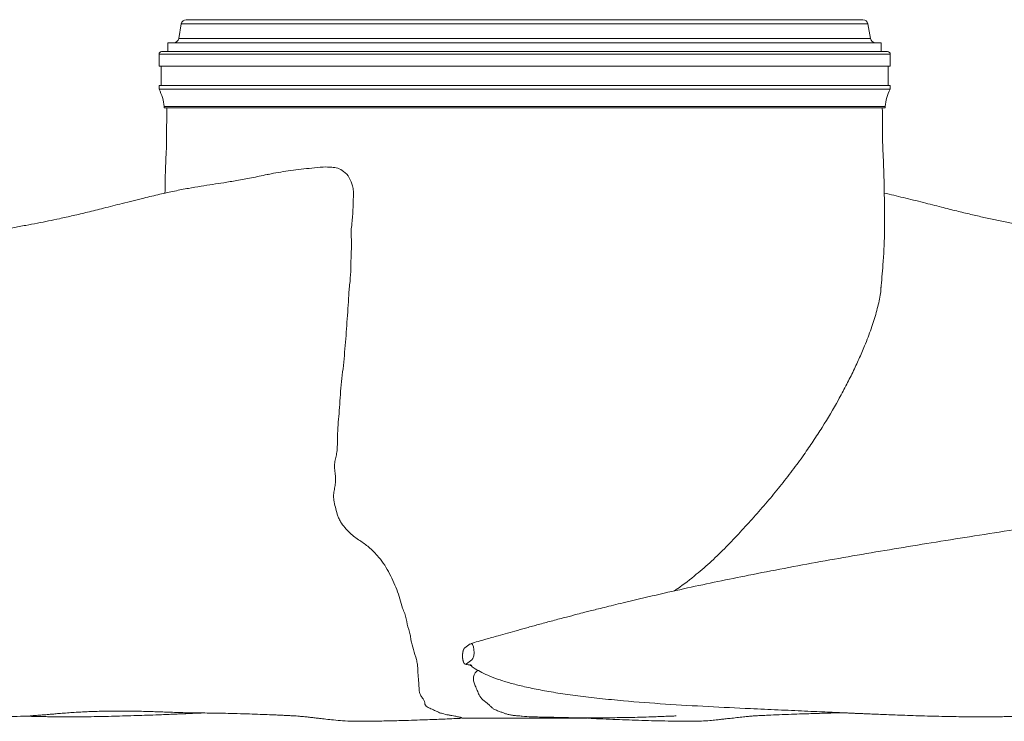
# Model space of a CAD drawing. Header units: millimetres. Extents: x 44 to 166, y 112 to 223.
# Tile 2 of 5: x 85 to 124, y 112 to 140. Entities that reach past the tile are written whole.
import ezdxf

# ---------------------------------------------------------------- set-up
doc = ezdxf.new("R2010")
doc.units = ezdxf.units.MM

msp = doc.modelspace()

# ---------------------------------------------------------------- linework, layer by layer
at = {"color": 7, "linetype": 'Continuous', "lineweight": 15}
for p, q in [((91.449, 139.619), (91.348, 139.049)), ((118.11, 139.784), (91.646, 139.784)), ((118.407, 139.049), (118.307, 139.619)), ((90.928, 138.884), (90.928, 138.534)), ((118.828, 138.884), (90.928, 138.884)), ((118.828, 138.534), (118.828, 138.884)), ((90.578, 138.434), (90.578, 137.964)), ((119.078, 138.534), (90.678, 138.534)), ((119.178, 137.964), (119.178, 138.434)), ((119.178, 137.964), (90.578, 137.964)), ((90.658, 137.964), (90.658, 137.214)), ((119.098, 137.214), (119.098, 137.964)), ((90.578, 137.214), (90.578, 137.064)), ((119.178, 137.214), (90.578, 137.214)), ((119.178, 137.064), (119.178, 137.214)), ((119.178, 137.064), (90.578, 137.064)), ((90.778, 136.384), (90.778, 136.334)), ((118.978, 136.384), (90.778, 136.384)), ((118.978, 136.334), (90.778, 136.334)), ((118.978, 136.334), (118.978, 136.384)), ((102.537, 115.203), (102.752, 115.362)), ((102.814, 114.736), (102.599, 114.577))]:
    msp.add_line(p, q, dxfattribs=at)
at = {"color": 8, "linetype": 'Continuous', "lineweight": 15}
for p, q in [((118.307, 139.619), (91.449, 139.619)), ((118.407, 139.049), (91.348, 139.049)), ((119.178, 138.434), (90.578, 138.434))]:
    msp.add_line(p, q, dxfattribs=at)
at = {"color": 7, "linetype": 'Continuous', "lineweight": 15, "flags": 128}
msp.add_lwpolyline([(102.772, 115.366), (102.798, 115.37), (102.842, 115.33), (102.877, 115.247), (102.898, 115.134), (102.901, 115.008), (102.886, 114.888), (102.855, 114.792), (102.814, 114.736), (102.814, 114.736)], dxfattribs=at)
at = {"color": 7, "linetype": 'Continuous', "lineweight": 15}
for centre, radius, start, end in [((91.646, 139.584), 0.2, 90, 170), ((118.11, 139.584), 0.2, 10, 90), ((91.151, 139.084), 0.2, 270, 350), ((118.604, 139.084), 0.2, 190, 270), ((90.678, 138.434), 0.1, 90, 180), ((119.078, 138.434), 0.1, 0, 90), ((88.985, 136.226), 1.8, 5.0344, 27.7447), ((120.771, 136.226), 1.8, 152.2553, 174.9656)]:
    msp.add_arc(centre, radius, start, end, dxfattribs=at)
for points, knots in [([(90.887, 136.334), (90.886, 136.279), (90.885, 136.089), (90.877, 135.767), (90.876, 135.371), (90.875, 135.017), (90.871, 134.721), (90.851, 134.48), (90.843, 134.254), (90.836, 134.028), (90.82, 133.609), (90.815, 133.265), (90.812, 132.997)], [0, 0, 0, 0, 0.049879, 0.170785, 0.288903, 0.406167, 0.488304, 0.555483, 0.623342, 0.690924, 0.758905, 1, 1, 1, 1]), ([(118.814, 129.261), (118.842, 129.57), (118.904, 130.283), (118.97, 131.414), (118.953, 132.422), (118.942, 133.213), (118.929, 133.757), (118.915, 134.282), (118.887, 134.696), (118.88, 135.023), (118.879, 135.263), (118.88, 135.505), (118.878, 135.749), (118.873, 135.995), (118.87, 136.19), (118.869, 136.303), (118.868, 136.334)], [0, 0, 0, 0, 0.131335, 0.30348, 0.47963, 0.558698, 0.638697, 0.710152, 0.781026, 0.814813, 0.848696, 0.882612, 0.917131, 0.952246, 0.986809, 1, 1, 1, 1]), ([(94.863, 133.729), (94.929, 133.745), (95.231, 133.815), (95.83, 133.888), (96.519, 133.98), (97.033, 134.027), (97.338, 134.013), (97.578, 133.983), (97.822, 133.85), (98.033, 133.612), (98.149, 133.329), (98.185, 133.074), (98.179, 132.756), (98.169, 132.33), (98.14, 131.886), (98.084, 131.533), (98.1, 131.264), (98.111, 130.996), (98.093, 130.641), (98.082, 130.196), (98.071, 129.665), (97.998, 129.139), (97.985, 128.609), (97.934, 128.084), (97.909, 127.553), (97.853, 127.032), (97.814, 126.338), (97.684, 125.499), (97.65, 124.669), (97.588, 124.039), (97.56, 123.59), (97.558, 123.216), (97.544, 122.918), (97.509, 122.704), (97.454, 122.501), (97.434, 122.283), (97.463, 122.052), (97.493, 121.822), (97.472, 121.605), (97.436, 121.402), (97.401, 121.199), (97.41, 120.966), (97.476, 120.709), (97.534, 120.478), (97.598, 120.285), (97.695, 120.103), (97.847, 119.903), (98.035, 119.701), (98.233, 119.535), (98.484, 119.367), (98.734, 119.199), (98.957, 118.993), (99.145, 118.782), (99.364, 118.523), (99.554, 118.186), (99.73, 117.838), (99.883, 117.481), (100.005, 117.118), (100.074, 116.805), (100.197, 116.548), (100.255, 116.265), (100.323, 115.99), (100.406, 115.716), (100.437, 115.455), (100.529, 115.125), (100.633, 114.808), (100.692, 114.563), (100.7, 114.334), (100.709, 114.068), (100.751, 113.766), (100.748, 113.552), (100.782, 113.391), (100.861, 113.269), (100.952, 113.15), (100.976, 113.048), (100.972, 112.973), (101.056, 112.891), (101.238, 112.814), (101.387, 112.744), (101.507, 112.679), (101.68, 112.624), (101.854, 112.583), (102.033, 112.556), (102.148, 112.536), (102.22, 112.516), (102.283, 112.501), (102.335, 112.491), (102.379, 112.484), (102.374, 112.48), (102.405, 112.473), (102.415, 112.463), (102.343, 112.456), (102.361, 112.447), (102.401, 112.448), (102.388, 112.448), (102.387, 112.448)], [0, 0, 0, 0, 0.008748, 0.040375, 0.072184, 0.088589, 0.096904, 0.105308, 0.114228, 0.125078, 0.135792, 0.142046, 0.148471, 0.164592, 0.180748, 0.18881, 0.196959, 0.205066, 0.213215, 0.229337, 0.245481, 0.261711, 0.277936, 0.294291, 0.310651, 0.327018, 0.343394, 0.375644, 0.407959, 0.422502, 0.437046, 0.451593, 0.45888, 0.466228, 0.473498, 0.48082, 0.488415, 0.496011, 0.503314, 0.510717, 0.517982, 0.525376, 0.534344, 0.543366, 0.548352, 0.553482, 0.562142, 0.571055, 0.578424, 0.585887, 0.599356, 0.606329, 0.613422, 0.625015, 0.636963, 0.649428, 0.661998, 0.674875, 0.687854, 0.695639, 0.703503, 0.719312, 0.727308, 0.735404, 0.751529, 0.768624, 0.777211, 0.785928, 0.803651, 0.821436, 0.839232, 0.84813, 0.857214, 0.8661, 0.875159, 0.885444, 0.891762, 0.898653, 0.907901, 0.914798, 0.921847, 0.931158, 0.935765, 0.940484, 0.944762, 0.949017, 0.951927, 0.952893, 0.95464, 0.958049, 0.961463, 0.975092, 0.988888, 0.999295, 1, 1, 1, 1]), ([(94.862, 133.735), (94.844, 133.731), (94.623, 133.686), (94.208, 133.596), (93.642, 133.49), (93.135, 133.409), (92.67, 133.338), (92.21, 133.267), (91.714, 133.184), (91.174, 133.078), (90.593, 132.951), (89.91, 132.788), (89.178, 132.604), (88.442, 132.416), (87.803, 132.255), (87.228, 132.118), (86.72, 132.004), (86.254, 131.905), (85.816, 131.819), (85.349, 131.732), (84.828, 131.638), (84.211, 131.525), (83.474, 131.389), (82.609, 131.23), (81.652, 131.054), (80.45, 130.833), (79.053, 130.579), (77.555, 130.308), (76.163, 130.059), (74.889, 129.833), (73.688, 129.622), (72.566, 129.428), (71.537, 129.251), (70.615, 129.095), (69.802, 128.959), (69.083, 128.839), (68.524, 128.747), (68.101, 128.678), (67.796, 128.628), (67.487, 128.578), (67.143, 128.523), (66.736, 128.458), (66.269, 128.384), (65.797, 128.31), (65.362, 128.243), (64.997, 128.189), (64.694, 128.144), (64.443, 128.108), (64.212, 128.075), (63.947, 128.037), (63.621, 127.992), (63.235, 127.941), (62.813, 127.886), (62.411, 127.835), (62.06, 127.793), (61.784, 127.76), (61.546, 127.733), (61.326, 127.708), (61.123, 127.686), (60.927, 127.665), (60.749, 127.647), (60.583, 127.63), (60.421, 127.614), (60.004, 127.574), (59.382, 127.52), (58.601, 127.462), (57.923, 127.421), (57.185, 127.384), (56.45, 127.354), (55.744, 127.333), (55.025, 127.317), (54.294, 127.305), (53.651, 127.296), (53.12, 127.289), (52.708, 127.283), (52.313, 127.275), (51.996, 127.268), (51.753, 127.261), (51.58, 127.255), (51.421, 127.25), (51.276, 127.244), (51.135, 127.238), (50.939, 127.23), (50.684, 127.217), (50.403, 127.201), (50.145, 127.185), (49.908, 127.167), (49.671, 127.148), (49.436, 127.126), (49.202, 127.102), (48.974, 127.075), (48.745, 127.046), (48.517, 127.013), (48.298, 126.98), (48.053, 126.936), (47.792, 126.88), (47.518, 126.817), (47.252, 126.746), (47.01, 126.673), (46.778, 126.593), (46.532, 126.499), (46.262, 126.382), (45.974, 126.238), (45.703, 126.085), (45.447, 125.91), (45.208, 125.719), (44.954, 125.479), (44.703, 125.183), (44.496, 124.859), (44.318, 124.525), (44.138, 124.172), (44.101, 123.8), (44.035, 123.447), (44.028, 123.128), (44.071, 122.846), (44.147, 122.623), (44.235, 122.424), (44.33, 122.252), (44.42, 122.107), (44.503, 121.978), (44.586, 121.864), (44.664, 121.762), (44.741, 121.668), (44.822, 121.575), (44.914, 121.479), (45.019, 121.373), (45.135, 121.261), (45.259, 121.153), (45.379, 121.051), (45.485, 120.968), (45.575, 120.897), (45.654, 120.837), (45.734, 120.778), (45.83, 120.713), (45.945, 120.638), (46.078, 120.556), (46.222, 120.468), (46.364, 120.386), (46.492, 120.315), (46.598, 120.257), (46.695, 120.207), (46.794, 120.156), (46.898, 120.105), (47.01, 120.051), (47.136, 119.993), (47.287, 119.925), (47.464, 119.849), (47.648, 119.773), (47.82, 119.705), (48.003, 119.635), (48.209, 119.561), (48.446, 119.479), (48.701, 119.397), (48.987, 119.31), (49.262, 119.231), (49.525, 119.16), (49.753, 119.101), (49.979, 119.044), (50.191, 118.991), (50.404, 118.94), (50.589, 118.896), (50.732, 118.862), (50.862, 118.832), (51.02, 118.797), (51.206, 118.756), (51.405, 118.714), (51.613, 118.671), (51.817, 118.629), (52.022, 118.589), (52.231, 118.548), (52.461, 118.504), (52.693, 118.461), (52.908, 118.422), (53.097, 118.388), (53.261, 118.359), (53.435, 118.329), (53.61, 118.299), (53.821, 118.263), (54.06, 118.223), (54.31, 118.182), (54.549, 118.143), (54.769, 118.108), (55.058, 118.062), (55.425, 118.006), (55.878, 117.937), (56.346, 117.869), (56.845, 117.797), (57.375, 117.724), (57.908, 117.651), (58.416, 117.584), (58.9, 117.521), (59.387, 117.459), (59.902, 117.395), (60.462, 117.326), (60.992, 117.263), (61.464, 117.208), (61.85, 117.163), (62.205, 117.123), (62.528, 117.086), (62.828, 117.053), (63.134, 117.019), (63.493, 116.98), (63.928, 116.933), (64.259, 116.898), (64.444, 116.879), (64.456, 116.877)], [0, 0, 0, 0, 0.0004207, 0.005078, 0.0094516, 0.0132787, 0.0165403, 0.0199339, 0.0236308, 0.0277382, 0.0321883, 0.0368758, 0.0433701, 0.0490201, 0.0538303, 0.0581093, 0.0622513, 0.0655152, 0.0688438, 0.0723927, 0.0763679, 0.0810499, 0.0869566, 0.0939008, 0.1017959, 0.1101167, 0.1232801, 0.1363107, 0.1476502, 0.1585801, 0.1689974, 0.1788156, 0.1880563, 0.1963231, 0.2035982, 0.2101694, 0.2160895, 0.2191372, 0.2220004, 0.2247012, 0.2278891, 0.2318706, 0.2365157, 0.2416448, 0.2459964, 0.2497488, 0.2529058, 0.2554966, 0.2577337, 0.2604128, 0.26423, 0.2686373, 0.2735277, 0.2788617, 0.2828573, 0.2863048, 0.2892884, 0.2922368, 0.2953104, 0.2979553, 0.3006439, 0.3030622, 0.3052882, 0.3078617, 0.3218018, 0.3348279, 0.34642, 0.3592135, 0.3716126, 0.3847241, 0.3983238, 0.4123674, 0.4268403, 0.4349689, 0.4427262, 0.4501061, 0.4569062, 0.4602157, 0.4633526, 0.466296, 0.4690467, 0.4716124, 0.4745868, 0.4806858, 0.4870618, 0.4920896, 0.4969742, 0.5022257, 0.5076851, 0.5128787, 0.5175179, 0.5221268, 0.5271328, 0.5325966, 0.5374763, 0.5429262, 0.5488098, 0.5541842, 0.5589627, 0.5630969, 0.5673308, 0.5718919, 0.5767656, 0.5814263, 0.5856682, 0.5906821, 0.595634, 0.6007968, 0.6063171, 0.6121789, 0.6180491, 0.623482, 0.6283488, 0.6327026, 0.6356376, 0.6387106, 0.6422653, 0.6463276, 0.649953, 0.6535016, 0.6567858, 0.659807, 0.6625656, 0.6654729, 0.6689187, 0.6725462, 0.6766205, 0.6809464, 0.6847956, 0.6881017, 0.6908712, 0.6931181, 0.6954968, 0.6983813, 0.7017681, 0.7056533, 0.7096936, 0.7138126, 0.7172216, 0.7199293, 0.722393, 0.7249972, 0.7276975, 0.7304932, 0.7334648, 0.7371358, 0.7415045, 0.7459548, 0.7500107, 0.7537987, 0.7593814, 0.7652075, 0.7713625, 0.7780025, 0.7851023, 0.7900514, 0.7942464, 0.7977497, 0.8010252, 0.8041777, 0.8071495, 0.8093197, 0.8116947, 0.8146623, 0.8182251, 0.8220855, 0.8256781, 0.8296162, 0.8331587, 0.836831, 0.8409083, 0.845392, 0.8489467, 0.8519256, 0.8543091, 0.8562003, 0.8584729, 0.861532, 0.8652528, 0.8690426, 0.8725508, 0.8757771, 0.8787225, 0.8853603, 0.891986, 0.8984309, 0.9055465, 0.9132326, 0.9206478, 0.9273524, 0.9336209, 0.9397045, 0.9462086, 0.9531514, 0.9605213, 0.9655113, 0.9700994, 0.9742817, 0.9780624, 0.9814459, 0.9847748, 0.9886898, 0.9938567, 0.9996169, 1, 1, 1, 1]), ([(138.641, 116.255), (138.641, 116.255), (138.641, 116.255), (138.673, 116.258), (138.709, 116.261), (138.759, 116.265), (138.819, 116.27), (138.89, 116.276), (139.007, 116.285), (139.182, 116.3), (139.406, 116.319), (139.649, 116.34), (139.968, 116.367), (140.342, 116.4), (140.764, 116.437), (141.221, 116.479), (141.776, 116.53), (142.377, 116.586), (142.94, 116.64), (143.425, 116.687), (143.877, 116.732), (144.331, 116.777), (144.794, 116.825), (145.23, 116.87), (145.628, 116.912), (145.977, 116.949), (146.307, 116.985), (146.649, 117.022), (147.02, 117.063), (147.417, 117.107), (148.08, 117.183), (148.997, 117.29), (149.978, 117.41), (150.782, 117.511), (151.407, 117.593), (151.996, 117.671), (152.54, 117.746), (153.034, 117.815), (153.466, 117.877), (153.875, 117.937), (154.287, 117.999), (154.717, 118.065), (155.148, 118.134), (155.549, 118.199), (155.93, 118.262), (156.307, 118.327), (156.674, 118.391), (157.044, 118.458), (157.396, 118.523), (157.742, 118.59), (158.077, 118.657), (158.417, 118.728), (158.769, 118.804), (159.163, 118.894), (159.582, 118.995), (160.12, 119.13), (160.483, 119.228), (160.806, 119.321), (161.075, 119.403), (161.327, 119.485), (161.573, 119.57), (161.824, 119.662), (162.086, 119.764), (162.373, 119.883), (162.674, 120.016), (162.93, 120.139), (163.138, 120.247), (163.285, 120.326), (163.412, 120.397), (163.535, 120.469), (163.652, 120.54), (163.778, 120.618), (163.902, 120.697), (164.053, 120.798), (164.224, 120.931), (164.426, 121.091), (164.602, 121.244), (164.768, 121.403), (164.962, 121.601), (165.133, 121.81), (165.283, 122.023), (165.407, 122.22), (165.533, 122.452), (165.631, 122.68), (165.71, 122.968), (165.73, 123.315), (165.684, 123.662), (165.634, 123.933), (165.604, 124.201), (165.452, 124.502), (165.28, 124.821), (165.088, 125.132), (164.867, 125.401), (164.668, 125.612), (164.45, 125.796), (164.248, 125.954), (164.061, 126.077), (163.882, 126.181), (163.699, 126.28), (163.48, 126.387), (163.234, 126.495), (162.976, 126.594), (162.746, 126.673), (162.546, 126.733), (162.369, 126.782), (162.188, 126.828), (161.988, 126.875), (161.746, 126.927), (161.469, 126.979), (161.176, 127.022), (160.9, 127.061), (160.637, 127.093), (160.397, 127.119), (160.167, 127.141), (159.945, 127.16), (159.707, 127.178), (159.454, 127.195), (159.228, 127.209), (159.047, 127.218), (158.92, 127.225), (158.796, 127.231), (158.653, 127.237), (158.479, 127.244), (158.251, 127.253), (157.991, 127.261), (157.728, 127.268), (157.498, 127.274), (157.243, 127.279), (156.938, 127.285), (156.548, 127.29), (156.104, 127.296), (155.61, 127.303), (155.105, 127.311), (154.654, 127.319), (154.277, 127.327), (153.962, 127.335), (153.649, 127.344), (153.366, 127.353), (153.108, 127.362), (152.871, 127.372), (152.607, 127.383), (152.314, 127.397), (152.03, 127.411), (151.788, 127.425), (151.597, 127.436), (151.414, 127.447), (151.221, 127.459), (151.017, 127.473), (150.811, 127.488), (150.609, 127.503), (150.409, 127.519), (150.204, 127.535), (149.992, 127.553), (149.778, 127.572), (149.549, 127.593), (149.211, 127.626), (148.78, 127.67), (148.299, 127.722), (147.826, 127.777), (147.311, 127.839), (146.756, 127.91), (146.239, 127.978), (145.798, 128.039), (145.458, 128.087), (145.18, 128.127), (144.936, 128.163), (144.69, 128.199), (144.392, 128.244), (144.03, 128.299), (143.586, 128.368), (143.069, 128.45), (142.467, 128.546), (141.772, 128.659), (140.93, 128.797), (139.933, 128.962), (138.779, 129.156), (137.533, 129.368), (136.107, 129.615), (134.528, 129.892), (132.814, 130.197), (131.108, 130.505), (129.683, 130.764), (128.551, 130.972), (127.717, 131.125), (126.931, 131.269), (126.214, 131.402), (125.578, 131.519), (124.983, 131.628), (124.42, 131.729), (123.871, 131.832), (123.354, 131.935), (122.843, 132.046), (122.317, 132.167), (121.762, 132.302), (121.145, 132.459), (120.451, 132.636), (119.707, 132.823), (119.194, 132.94), (118.945, 132.998)], [0, 0, 0, 0, 0.000913, 0.001384, 0.001798, 0.002196, 0.002623, 0.003119, 0.003708, 0.005221, 0.007231, 0.009448, 0.011588, 0.015628, 0.019345, 0.023201, 0.027573, 0.032912, 0.037348, 0.041348, 0.04578, 0.050512, 0.055347, 0.060257, 0.064524, 0.068286, 0.071741, 0.075525, 0.079688, 0.084234, 0.088975, 0.10238, 0.116222, 0.124331, 0.132264, 0.140011, 0.147348, 0.154049, 0.160126, 0.165317, 0.171136, 0.177354, 0.183595, 0.189721, 0.195011, 0.199735, 0.204732, 0.210327, 0.216442, 0.222622, 0.228571, 0.234226, 0.240886, 0.247467, 0.254769, 0.261795, 0.269299, 0.276334, 0.282739, 0.288988, 0.294394, 0.300287, 0.30658, 0.312836, 0.319728, 0.327567, 0.331857, 0.335599, 0.338789, 0.341561, 0.3447, 0.348336, 0.352448, 0.356526, 0.36225, 0.36757, 0.372986, 0.378611, 0.385168, 0.392839, 0.397819, 0.402082, 0.405682, 0.409017, 0.412211, 0.418065, 0.423331, 0.427609, 0.432004, 0.436685, 0.44173, 0.447175, 0.450948, 0.455271, 0.459364, 0.46297, 0.466086, 0.468892, 0.471945, 0.475288, 0.47986, 0.484181, 0.487973, 0.49134, 0.494412, 0.498057, 0.502281, 0.506991, 0.513633, 0.519977, 0.525772, 0.531082, 0.536538, 0.541087, 0.545822, 0.550814, 0.556081, 0.561487, 0.564455, 0.566812, 0.569008, 0.57173, 0.57499, 0.578791, 0.58434, 0.588986, 0.59273, 0.596306, 0.602486, 0.609343, 0.617906, 0.627336, 0.636993, 0.645738, 0.651915, 0.657573, 0.663193, 0.668825, 0.672496, 0.67649, 0.680936, 0.685849, 0.691041, 0.694675, 0.697839, 0.700956, 0.704277, 0.707741, 0.711298, 0.714433, 0.717457, 0.720679, 0.723949, 0.727174, 0.730468, 0.734354, 0.742029, 0.74863, 0.753945, 0.760215, 0.766702, 0.772925, 0.777345, 0.781002, 0.783741, 0.786013, 0.788479, 0.791157, 0.794894, 0.799114, 0.803984, 0.809571, 0.815971, 0.823128, 0.83243, 0.842616, 0.853508, 0.864711, 0.879016, 0.893211, 0.907137, 0.920617, 0.927435, 0.934038, 0.940252, 0.945816, 0.950686, 0.954901, 0.959455, 0.963471, 0.967262, 0.971037, 0.974872, 0.978982, 0.983425, 0.988655, 0.994477, 1, 1, 1, 1]), ([(110.72, 117.428), (110.765, 117.457), (111.07, 117.658), (111.563, 118.048), (112.199, 118.594), (112.765, 119.15), (113.311, 119.729), (113.846, 120.323), (114.37, 120.913), (114.871, 121.525), (115.35, 122.14), (115.786, 122.731), (116.166, 123.297), (116.639, 124.01), (117.06, 124.73), (117.442, 125.454), (117.718, 125.989), (117.957, 126.508), (118.208, 127.087), (118.443, 127.701), (118.643, 128.342), (118.759, 128.832), (118.811, 129.154), (118.817, 129.277), (118.818, 129.31)], [0, 0, 0, 0, 0.009341, 0.063322, 0.109431, 0.155683, 0.202191, 0.248745, 0.29621, 0.343768, 0.391666, 0.43967, 0.481098, 0.522574, 0.605986, 0.648593, 0.691303, 0.734406, 0.777599, 0.836858, 0.8966, 0.957857, 0.988719, 1, 1, 1, 1]), ([(155.258, 125.339), (155.258, 125.339), (155.258, 125.339), (155.233, 125.333), (155.19, 125.322), (155.134, 125.309), (155.075, 125.294), (155.014, 125.28), (154.953, 125.265), (154.867, 125.245), (154.762, 125.221), (154.628, 125.191), (154.488, 125.16), (154.349, 125.129), (154.202, 125.098), (154.095, 125.075), (154.106, 125.077), (154.04, 125.064), (153.873, 125.03), (153.688, 124.993), (153.472, 124.951), (153.233, 124.905), (152.98, 124.856), (152.723, 124.807), (152.42, 124.751), (152.057, 124.684), (151.633, 124.606), (151.189, 124.526), (150.713, 124.441), (150.203, 124.351), (149.729, 124.268), (149.303, 124.194), (148.947, 124.132), (148.598, 124.072), (148.249, 124.012), (147.914, 123.954), (147.596, 123.9), (147.304, 123.85), (146.993, 123.797), (146.634, 123.735), (146.22, 123.664), (145.698, 123.575), (145.076, 123.469), (144.375, 123.348), (143.67, 123.227), (142.866, 123.088), (141.962, 122.931), (140.955, 122.754), (139.929, 122.571), (138.855, 122.378), (137.706, 122.171), (136.477, 121.949), (135.162, 121.711), (133.807, 121.467), (132.415, 121.219), (130.999, 120.971), (129.544, 120.721), (128.086, 120.476), (126.65, 120.241), (125.238, 120.017), (123.791, 119.79), (122.316, 119.558), (120.816, 119.319), (119.354, 119.081), (117.908, 118.836), (116.474, 118.583), (115.053, 118.321), (113.711, 118.061), (112.448, 117.804), (111.245, 117.548), (110.008, 117.271), (109.038, 117.042), (108.361, 116.878), (108.016, 116.792), (107.712, 116.716), (107.457, 116.652), (107.203, 116.587), (106.893, 116.507), (106.475, 116.398), (105.99, 116.27), (105.49, 116.135), (105.028, 116.008), (104.607, 115.892), (104.215, 115.782), (103.803, 115.666), (103.322, 115.529), (102.965, 115.427), (102.768, 115.371)], [0, 0, 0, 0, 0.003285, 0.008713, 0.014967, 0.021374, 0.027152, 0.0323, 0.036817, 0.040832, 0.048648, 0.057277, 0.066606, 0.074679, 0.082315, 0.089782, 0.097373, 0.104565, 0.111408, 0.119323, 0.128097, 0.137674, 0.147153, 0.156221, 0.164874, 0.177777, 0.190701, 0.203796, 0.217166, 0.231326, 0.246316, 0.255527, 0.265002, 0.274034, 0.282164, 0.291222, 0.298854, 0.305318, 0.312348, 0.320673, 0.329961, 0.340188, 0.355069, 0.369886, 0.384398, 0.398612, 0.418646, 0.438037, 0.457133, 0.477071, 0.498023, 0.520015, 0.54304, 0.567153, 0.589748, 0.61326, 0.637187, 0.66042, 0.682957, 0.704815, 0.725948, 0.748977, 0.770866, 0.791637, 0.811658, 0.830966, 0.849566, 0.86752, 0.882723, 0.897491, 0.912538, 0.928199, 0.932694, 0.936984, 0.940634, 0.943642, 0.946175, 0.949764, 0.95477, 0.961163, 0.967206, 0.972763, 0.977839, 0.982438, 0.986948, 0.992816, 1, 1, 1, 1]), ([(102.599, 114.577), (102.598, 114.576), (102.596, 114.574), (102.592, 114.572), (102.589, 114.571), (102.587, 114.57), (102.585, 114.569), (102.583, 114.568), (102.582, 114.568), (102.58, 114.567), (102.577, 114.566), (102.574, 114.566), (102.57, 114.565), (102.566, 114.565), (102.563, 114.566), (102.56, 114.566), (102.558, 114.567), (102.556, 114.567), (102.552, 114.568), (102.548, 114.57), (102.542, 114.573), (102.538, 114.576), (102.534, 114.579), (102.53, 114.582), (102.526, 114.586), (102.522, 114.59), (102.518, 114.595), (102.515, 114.6), (102.511, 114.606), (102.507, 114.611), (102.504, 114.616), (102.502, 114.62), (102.501, 114.622), (102.5, 114.624), (102.499, 114.625), (102.499, 114.626), (102.499, 114.627), (102.498, 114.628), (102.498, 114.629), (102.497, 114.629), (102.497, 114.63), (102.496, 114.631), (102.496, 114.632), (102.496, 114.632), (102.496, 114.633), (102.495, 114.633), (102.495, 114.634), (102.495, 114.634), (102.495, 114.634), (102.495, 114.635), (102.495, 114.635), (102.495, 114.635), (102.494, 114.635), (102.494, 114.636), (102.494, 114.636), (102.494, 114.636), (102.494, 114.636), (102.494, 114.637), (102.494, 114.637), (102.494, 114.637), (102.494, 114.637), (102.494, 114.637), (102.493, 114.638), (102.493, 114.638), (102.493, 114.638), (102.493, 114.638), (102.493, 114.639), (102.493, 114.639), (102.493, 114.639), (102.493, 114.639), (102.492, 114.64), (102.492, 114.64), (102.492, 114.641), (102.492, 114.641), (102.492, 114.642), (102.491, 114.643), (102.491, 114.643), (102.49, 114.644), (102.49, 114.645), (102.49, 114.646), (102.489, 114.648), (102.488, 114.65), (102.487, 114.652), (102.487, 114.654), (102.486, 114.655), (102.485, 114.657), (102.484, 114.66), (102.483, 114.663), (102.482, 114.667), (102.481, 114.67), (102.48, 114.673), (102.479, 114.675), (102.478, 114.678), (102.477, 114.681), (102.476, 114.683), (102.476, 114.686), (102.475, 114.688), (102.475, 114.69), (102.474, 114.69), (102.474, 114.692), (102.473, 114.694), (102.473, 114.697), (102.472, 114.701), (102.47, 114.706), (102.469, 114.711), (102.468, 114.717), (102.466, 114.724), (102.464, 114.732), (102.463, 114.74), (102.461, 114.749), (102.46, 114.757), (102.458, 114.765), (102.457, 114.774), (102.456, 114.782), (102.455, 114.79), (102.454, 114.798), (102.453, 114.806), (102.453, 114.814), (102.452, 114.822), (102.451, 114.829), (102.451, 114.837), (102.451, 114.845), (102.45, 114.852), (102.45, 114.859), (102.45, 114.865), (102.45, 114.87), (102.45, 114.874), (102.449, 114.877), (102.449, 114.881), (102.449, 114.884), (102.449, 114.888), (102.449, 114.891), (102.449, 114.895), (102.449, 114.898), (102.449, 114.901), (102.45, 114.905), (102.45, 114.908), (102.45, 114.911), (102.45, 114.914), (102.45, 114.915), (102.45, 114.915), (102.45, 114.917), (102.45, 114.919), (102.45, 114.922), (102.45, 114.924), (102.45, 114.926), (102.45, 114.929), (102.45, 114.932), (102.451, 114.935), (102.451, 114.936), (102.451, 114.938), (102.451, 114.939), (102.451, 114.939), (102.451, 114.94), (102.451, 114.94), (102.451, 114.94), (102.451, 114.941), (102.451, 114.941), (102.451, 114.942), (102.451, 114.943), (102.451, 114.944), (102.451, 114.945), (102.451, 114.946), (102.451, 114.947), (102.451, 114.947), (102.451, 114.948), (102.451, 114.949), (102.452, 114.951), (102.452, 114.953), (102.452, 114.955), (102.452, 114.958), (102.452, 114.96), (102.452, 114.963), (102.453, 114.964), (102.453, 114.966), (102.453, 114.968), (102.453, 114.97), (102.453, 114.972), (102.453, 114.974), (102.454, 114.975), (102.454, 114.977), (102.454, 114.979), (102.454, 114.981), (102.454, 114.983), (102.455, 114.986), (102.455, 114.989), (102.456, 114.992), (102.456, 114.996), (102.456, 114.999), (102.457, 115.002), (102.457, 115.005), (102.458, 115.009), (102.458, 115.011), (102.458, 115.013), (102.459, 115.015), (102.459, 115.016), (102.459, 115.018), (102.459, 115.019), (102.459, 115.021), (102.46, 115.022), (102.46, 115.022), (102.46, 115.023), (102.46, 115.024), (102.46, 115.024), (102.46, 115.025), (102.46, 115.025), (102.46, 115.025), (102.46, 115.025), (102.46, 115.026), (102.46, 115.026), (102.46, 115.026), (102.46, 115.026), (102.46, 115.027), (102.461, 115.027), (102.461, 115.027), (102.461, 115.027), (102.461, 115.027), (102.461, 115.028), (102.461, 115.028), (102.461, 115.028), (102.461, 115.029), (102.461, 115.03), (102.461, 115.03), (102.461, 115.031), (102.461, 115.032), (102.462, 115.033), (102.462, 115.034), (102.462, 115.035), (102.462, 115.037), (102.463, 115.038), (102.463, 115.039), (102.463, 115.04), (102.463, 115.04), (102.463, 115.041), (102.463, 115.042), (102.464, 115.044), (102.464, 115.044), (102.464, 115.045), (102.464, 115.046), (102.464, 115.046), (102.464, 115.047), (102.464, 115.048), (102.465, 115.049), (102.465, 115.051), (102.465, 115.052), (102.466, 115.053), (102.466, 115.054), (102.466, 115.056), (102.466, 115.057), (102.467, 115.058), (102.467, 115.058), (102.467, 115.059), (102.467, 115.059), (102.467, 115.06), (102.467, 115.06), (102.467, 115.061), (102.468, 115.062), (102.468, 115.064), (102.468, 115.065), (102.468, 115.066), (102.469, 115.067), (102.469, 115.068), (102.469, 115.069), (102.469, 115.07), (102.47, 115.071), (102.47, 115.072), (102.47, 115.073), (102.471, 115.075), (102.471, 115.076), (102.471, 115.077), (102.471, 115.077), (102.472, 115.078), (102.472, 115.079), (102.472, 115.081), (102.473, 115.082), (102.473, 115.084), (102.473, 115.085), (102.474, 115.087), (102.474, 115.089), (102.475, 115.091), (102.476, 115.093), (102.476, 115.095), (102.477, 115.097), (102.477, 115.098), (102.477, 115.099), (102.478, 115.101), (102.479, 115.104), (102.48, 115.107), (102.481, 115.109), (102.481, 115.111), (102.482, 115.113), (102.483, 115.114), (102.483, 115.116), (102.483, 115.117), (102.484, 115.118), (102.484, 115.119), (102.484, 115.12), (102.485, 115.121), (102.485, 115.122), (102.486, 115.123), (102.486, 115.125), (102.487, 115.126), (102.487, 115.128), (102.488, 115.129), (102.489, 115.13), (102.489, 115.132), (102.49, 115.134), (102.491, 115.137), (102.492, 115.14), (102.494, 115.143), (102.496, 115.147), (102.497, 115.149), (102.498, 115.152), (102.499, 115.153), (102.5, 115.155), (102.501, 115.157), (102.502, 115.158), (102.503, 115.16), (102.504, 115.163), (102.506, 115.166), (102.508, 115.169), (102.509, 115.171), (102.511, 115.174), (102.513, 115.177), (102.515, 115.18), (102.517, 115.182), (102.519, 115.184), (102.521, 115.187), (102.522, 115.189), (102.524, 115.19), (102.525, 115.191), (102.526, 115.192), (102.527, 115.194), (102.529, 115.195), (102.531, 115.197), (102.533, 115.199), (102.535, 115.201), (102.536, 115.202), (102.537, 115.203)], [0.9135971, 0.9135971, 0.9135971, 0.9135971, 0.9149471, 0.9162972, 0.9176472, 0.9183223, 0.9189973, 0.9196723, 0.9203473, 0.9210223, 0.9216974, 0.9230474, 0.9243975, 0.9257475, 0.9270976, 0.9277726, 0.9284476, 0.9291226, 0.9297976, 0.9324977, 0.9338478, 0.9351978, 0.9365479, 0.9378979, 0.939248, 0.940598, 0.941948, 0.9432981, 0.9446481, 0.9459982, 0.9473482, 0.9480233, 0.9483608, 0.9486983, 0.9490358, 0.9492045, 0.9493733, 0.9495421, 0.9497108, 0.9498796, 0.9500483, 0.9502171, 0.9503858, 0.9504702, 0.9505546, 0.950639, 0.9507233, 0.9508077, 0.9508499, 0.9508921, 0.9509765, 0.9510187, 0.9510609, 0.951103, 0.9511452, 0.9511874, 0.9512296, 0.9512718, 0.951314, 0.9513562, 0.9513984, 0.9514406, 0.9514827, 0.9515249, 0.9515671, 0.9516093, 0.9516515, 0.9516937, 0.9517359, 0.9518203, 0.9519046, 0.951989, 0.9520734, 0.9521578, 0.9522421, 0.9524109, 0.9525797, 0.9527484, 0.9529172, 0.9530859, 0.9534234, 0.9537609, 0.9540985, 0.954436, 0.9547735, 0.955111, 0.9554485, 0.9561235, 0.9567985, 0.9574736, 0.9578111, 0.9581486, 0.9588236, 0.9591611, 0.9594986, 0.9601737, 0.9605112, 0.9606799, 0.9607643, 0.9608487, 0.9615237, 0.9618612, 0.9621987, 0.9635488, 0.9642238, 0.9648988, 0.9662489, 0.9675989, 0.968949, 0.970299, 0.971649, 0.9729991, 0.9743491, 0.9756992, 0.9770492, 0.9783993, 0.9797493, 0.9810994, 0.9824494, 0.9837995, 0.9851495, 0.9864995, 0.9878496, 0.9891996, 0.9905497, 0.9912247, 0.9918997, 0.9925748, 0.9932498, 0.9939248, 0.9945998, 0.9952748, 0.9959499, 0.9966249, 0.9972999, 0.9979749, 0.99865, 0.999325, 1, 1, 1, 1.0004858, 1.0009716, 1.0014575, 1.0019433, 1.0024291, 1.0029149, 1.0038866, 1.0043724, 1.0048582, 1.0051011, 1.0053441, 1.0054655, 1.005587, 1.0056477, 1.0057084, 1.0057692, 1.0058299, 1.0060728, 1.0063157, 1.0065586, 1.0068015, 1.0070444, 1.0071659, 1.0072874, 1.0075303, 1.0077732, 1.008259, 1.0087448, 1.0092307, 1.0097165, 1.0106881, 1.0111739, 1.0116598, 1.0121456, 1.0126314, 1.0131172, 1.0136031, 1.0140889, 1.0145747, 1.0150605, 1.0155464, 1.0160322, 1.016518, 1.0174897, 1.0184613, 1.019433, 1.0204046, 1.0213762, 1.0223479, 1.0233195, 1.0242912, 1.0252628, 1.0257487, 1.0262345, 1.0267203, 1.0272061, 1.027692, 1.0281778, 1.0284207, 1.0286636, 1.0289065, 1.0291494, 1.0292709, 1.0293923, 1.0295138, 1.0296353, 1.029696, 1.0297567, 1.0298174, 1.0298782, 1.0299996, 1.0300603, 1.0301211, 1.0301818, 1.0302425, 1.0303033, 1.030364, 1.0304854, 1.0306069, 1.0308498, 1.0310927, 1.0313356, 1.0315785, 1.0318215, 1.0320644, 1.0325502, 1.033036, 1.0335218, 1.0340077, 1.0344935, 1.0346149, 1.0347364, 1.0349793, 1.0354651, 1.035951, 1.0361939, 1.0364368, 1.0366797, 1.0368012, 1.0369226, 1.0374084, 1.0378943, 1.0383801, 1.0388659, 1.0393517, 1.0398376, 1.0403234, 1.0408092, 1.0410521, 1.041295, 1.0414165, 1.0415379, 1.0417808, 1.0420238, 1.0422667, 1.0427525, 1.0432383, 1.0437241, 1.04421, 1.0446958, 1.0451816, 1.0454245, 1.0456674, 1.0461533, 1.0466391, 1.0471249, 1.0476107, 1.0480966, 1.0483395, 1.0485824, 1.0490682, 1.049554, 1.0500399, 1.0505257, 1.0514973, 1.0519831, 1.052469, 1.0534406, 1.0544123, 1.0553839, 1.0563556, 1.0568414, 1.0573272, 1.057813, 1.0582989, 1.0602421, 1.0612138, 1.0621854, 1.0631571, 1.0641287, 1.0651004, 1.0655862, 1.066072, 1.0665579, 1.0670437, 1.0675295, 1.0680153, 1.0685012, 1.068987, 1.0699586, 1.0709303, 1.0714161, 1.0719019, 1.0728736, 1.0738452, 1.0748169, 1.0757885, 1.0777318, 1.0796751, 1.0816184, 1.0835617, 1.0845333, 1.085505, 1.0864766, 1.0874483, 1.0884199, 1.0893916, 1.0913349, 1.0932782, 1.0952215, 1.0971648, 1.0991081, 1.1010513, 1.1029946, 1.1049379, 1.1068812, 1.1088245, 1.1107678, 1.1117395, 1.1127111, 1.1136828, 1.1146544, 1.1165977, 1.118541, 1.1204843, 1.1224276, 1.1243709, 1.1243709, 1.1243709, 1.1243709]), ([(102.56, 114.566), (102.61, 114.556), (102.7, 114.537), (102.775, 114.519), (102.807, 114.511), (102.791, 114.52), (102.768, 114.532), (102.722, 114.556), (102.733, 114.543), (102.795, 114.493), (102.866, 114.441), (102.996, 114.354), (103.204, 114.236), (103.529, 114.087), (103.915, 113.944), (104.371, 113.807), (104.892, 113.676), (105.495, 113.551), (106.192, 113.431), (106.968, 113.321), (107.824, 113.22), (108.961, 113.109), (110.378, 113.001), (112.048, 112.904), (113.346, 112.842), (114.255, 112.801), (114.79, 112.777), (115.315, 112.754), (115.821, 112.731), (116.291, 112.709), (116.71, 112.69), (117.043, 112.676), (117.301, 112.664), (117.495, 112.656), (117.662, 112.648), (117.802, 112.642), (117.922, 112.637), (118.045, 112.632), (118.2, 112.625), (118.405, 112.616), (118.663, 112.606), (118.964, 112.594), (119.293, 112.581), (119.668, 112.567), (120.078, 112.553), (120.523, 112.54), (120.97, 112.528), (121.42, 112.518), (121.873, 112.51), (122.315, 112.506), (122.728, 112.504), (123.095, 112.506), (123.414, 112.509), (123.685, 112.513), (123.912, 112.518), (124.114, 112.523), (124.315, 112.528), (124.545, 112.536), (124.81, 112.546), (125.112, 112.559), (125.44, 112.575), (125.785, 112.594), (126.353, 112.629), (127.091, 112.683), (127.936, 112.758), (128.684, 112.834), (129.337, 112.906), (129.842, 112.965), (130.225, 113.01), (130.509, 113.042), (130.727, 113.065), (130.853, 113.078), (130.921, 113.084), (130.956, 113.088), (130.974, 113.09), (130.973, 113.091), (130.972, 113.091)], [0, 0, 0, 0, 0.005851, 0.010358, 0.013551, 0.015704, 0.017637, 0.020993, 0.024191, 0.028352, 0.032722, 0.037221, 0.049877, 0.062724, 0.077921, 0.092997, 0.108588, 0.126439, 0.145498, 0.165768, 0.187239, 0.209875, 0.248619, 0.287306, 0.325478, 0.338134, 0.350663, 0.363051, 0.3753, 0.38689, 0.397099, 0.405958, 0.411463, 0.416305, 0.42049, 0.424024, 0.426911, 0.429622, 0.43336, 0.43872, 0.445379, 0.453325, 0.462235, 0.471352, 0.483237, 0.495419, 0.507906, 0.520711, 0.533849, 0.547308, 0.560002, 0.571371, 0.581403, 0.590088, 0.597414, 0.603467, 0.60989, 0.61728, 0.626532, 0.636972, 0.648608, 0.661405, 0.674462, 0.712146, 0.748798, 0.784373, 0.819906, 0.85579, 0.881088, 0.906473, 0.931398, 0.955701, 0.968185, 0.980502, 0.992652, 1, 1, 1, 1]), ([(105.315, 112.501), (105.258, 112.502), (105.071, 112.506), (104.842, 112.525), (104.603, 112.545), (104.429, 112.562), (104.296, 112.586), (104.158, 112.617), (104.052, 112.657), (103.93, 112.706), (103.769, 112.759), (103.643, 112.823), (103.569, 112.896), (103.481, 112.98), (103.375, 113.07), (103.215, 113.192), (103.097, 113.345), (103.03, 113.531), (102.951, 113.704), (102.88, 113.87), (102.87, 114.031), (102.905, 114.19), (102.996, 114.286), (103.055, 114.322), (103.058, 114.324)], [0, 0, 0, 0, 0.032716, 0.10622, 0.143293, 0.18054, 0.217393, 0.254567, 0.292677, 0.330699, 0.372068, 0.413987, 0.457991, 0.502018, 0.543569, 0.585316, 0.668579, 0.732989, 0.79761, 0.84556, 0.894651, 0.950068, 0.997277, 1, 1, 1, 1]), ([(78.69, 113.05), (78.691, 113.05), (78.723, 113.044), (78.785, 113.034), (78.883, 113.018), (79.019, 112.998), (79.209, 112.97), (79.444, 112.937), (79.677, 112.906), (79.904, 112.877), (80.137, 112.848), (80.381, 112.818), (80.638, 112.788), (80.916, 112.756), (81.226, 112.722), (81.582, 112.683), (81.989, 112.641), (82.451, 112.599), (82.957, 112.561), (83.479, 112.531), (84.001, 112.514), (84.518, 112.51), (85.027, 112.52), (85.452, 112.538), (85.778, 112.559), (86.001, 112.576), (86.194, 112.592), (86.374, 112.608), (86.566, 112.625), (86.798, 112.645), (87.054, 112.664), (87.318, 112.682), (87.576, 112.696), (87.834, 112.708), (88.099, 112.717), (88.391, 112.725), (88.694, 112.729), (88.968, 112.731), (89.187, 112.731), (89.416, 112.729), (89.678, 112.725), (89.968, 112.719), (90.267, 112.71), (90.567, 112.7), (90.874, 112.69), (91.296, 112.673), (91.853, 112.662), (92.584, 112.653), (93.276, 112.642), (93.869, 112.625), (94.323, 112.61), (94.725, 112.595), (95.028, 112.583), (95.257, 112.574), (95.429, 112.565), (95.588, 112.557), (95.74, 112.549), (95.876, 112.542), (96.015, 112.533), (96.167, 112.516), (96.316, 112.506), (96.495, 112.483), (96.669, 112.465), (96.867, 112.443), (97.112, 112.414), (97.416, 112.38), (97.77, 112.349), (98.169, 112.33), (98.639, 112.331), (99.161, 112.338), (99.731, 112.35), (100.274, 112.365), (100.758, 112.38), (101.155, 112.393), (101.514, 112.407), (101.861, 112.423), (102.149, 112.436), (102.326, 112.445), (102.388, 112.448)], [0, 0, 0, 0, 0.00029, 0.012315, 0.026077, 0.041325, 0.0704, 0.097506, 0.120046, 0.141062, 0.161252, 0.180855, 0.200253, 0.219444, 0.240227, 0.262818, 0.287225, 0.313456, 0.341163, 0.368237, 0.39443, 0.419768, 0.444276, 0.467847, 0.479749, 0.490349, 0.499645, 0.507803, 0.517337, 0.529034, 0.542341, 0.554633, 0.565501, 0.574844, 0.584646, 0.595706, 0.607668, 0.617395, 0.624556, 0.631902, 0.640796, 0.649956, 0.658859, 0.667506, 0.675889, 0.684418, 0.702282, 0.722364, 0.744864, 0.758308, 0.769909, 0.780583, 0.791292, 0.797478, 0.803664, 0.809741, 0.815596, 0.821488, 0.827528, 0.83447, 0.845296, 0.854944, 0.86309, 0.869772, 0.878154, 0.887519, 0.898033, 0.90954, 0.921421, 0.933694, 0.946472, 0.959571, 0.968732, 0.97661, 0.983423, 0.989543, 0.996338, 1, 1, 1, 1]), ([(85.291, 112.533), (85.334, 112.532), (85.432, 112.529), (85.581, 112.524), (85.742, 112.52), (85.914, 112.516), (86.111, 112.513), (86.341, 112.509), (86.623, 112.506), (86.965, 112.505), (87.371, 112.505), (87.808, 112.509), (88.259, 112.516), (88.847, 112.529), (89.57, 112.549), (90.26, 112.573), (90.75, 112.592), (91.031, 112.603), (91.278, 112.613), (91.484, 112.622), (91.65, 112.629), (91.781, 112.635), (91.918, 112.641), (92.083, 112.648), (92.215, 112.654), (92.286, 112.657)], [0, 0, 0, 0, 0.021656, 0.049331, 0.073971, 0.10121, 0.133177, 0.169841, 0.211169, 0.266872, 0.329187, 0.396334, 0.462241, 0.526476, 0.648062, 0.763915, 0.804651, 0.841871, 0.873777, 0.900325, 0.921478, 0.9372, 0.950347, 0.973497, 1, 1, 1, 1]), ([(105.315, 112.5), (105.411, 112.498), (105.649, 112.492), (106.017, 112.488), (106.408, 112.478), (106.744, 112.469), (107.042, 112.466), (107.317, 112.465), (107.604, 112.465), (107.935, 112.466), (108.303, 112.47), (108.688, 112.475), (109.095, 112.482), (109.516, 112.493), (109.902, 112.505), (110.212, 112.517), (110.436, 112.527), (110.603, 112.533), (110.713, 112.537), (110.77, 112.539), (110.797, 112.541), (110.81, 112.542), (110.808, 112.542), (110.807, 112.543)], [0, 0, 0, 0, 0.056795, 0.1411411, 0.2215705, 0.2952081, 0.3506439, 0.3961187, 0.44382, 0.5030617, 0.5705978, 0.6362533, 0.6991909, 0.7736742, 0.8432454, 0.8868474, 0.9240516, 0.9524714, 0.9687565, 0.9818228, 0.9877187, 0.9935522, 1, 1, 1, 1]), ([(107.371, 112.448), (107.37, 112.448), (107.366, 112.448), (107.46, 112.446), (107.52, 112.458), (107.559, 112.465)], [0, 0, 0, 0, 0.2014357, 0.4820543, 1, 1, 1, 1]), ([(107.371, 112.448), (107.515, 112.441), (107.836, 112.425), (108.331, 112.403), (108.844, 112.385), (109.347, 112.368), (109.857, 112.354), (110.377, 112.342), (110.896, 112.334), (111.374, 112.327), (111.783, 112.339), (112.104, 112.357), (112.358, 112.382), (112.55, 112.404), (112.726, 112.424), (112.941, 112.447), (113.186, 112.473), (113.438, 112.505), (113.623, 112.52), (113.763, 112.535), (113.941, 112.546), (114.157, 112.556), (114.441, 112.571), (114.833, 112.587), (115.29, 112.605), (115.702, 112.619), (116.067, 112.63), (116.416, 112.641), (116.782, 112.652), (117.096, 112.66), (117.285, 112.661), (117.358, 112.662)], [0, 0, 0, 0, 0.029478, 0.065696, 0.101834, 0.139042, 0.177833, 0.218935, 0.263045, 0.30621, 0.34077, 0.370732, 0.395143, 0.41505, 0.439239, 0.471726, 0.512455, 0.554188, 0.592197, 0.62038, 0.647325, 0.677634, 0.711977, 0.760006, 0.809566, 0.849976, 0.881125, 0.910406, 0.941186, 0.977455, 1, 1, 1, 1]), ([(102.425, 112.448), (102.433, 112.448), (102.48, 112.448), (102.576, 112.448), (102.792, 112.448), (103.095, 112.448), (103.443, 112.448), (103.818, 112.448), (104.212, 112.448), (104.572, 112.448), (104.874, 112.448), (105.117, 112.448), (105.346, 112.448), (105.567, 112.448), (105.794, 112.448), (106.026, 112.448), (106.261, 112.448), (106.494, 112.448), (106.732, 112.448), (106.96, 112.448), (107.143, 112.448), (107.262, 112.448), (107.319, 112.448), (107.334, 112.448)], [0, 0, 0, 0, 0.011133, 0.061018, 0.134499, 0.204273, 0.270236, 0.333736, 0.397534, 0.461493, 0.503991, 0.543191, 0.579159, 0.613622, 0.648249, 0.687834, 0.723654, 0.765198, 0.812729, 0.866378, 0.925773, 0.980293, 1, 1, 1, 1])]:
    msp.add_open_spline(points, degree=3, knots=knots, dxfattribs=at)

doc.saveas('drawing.dxf')
